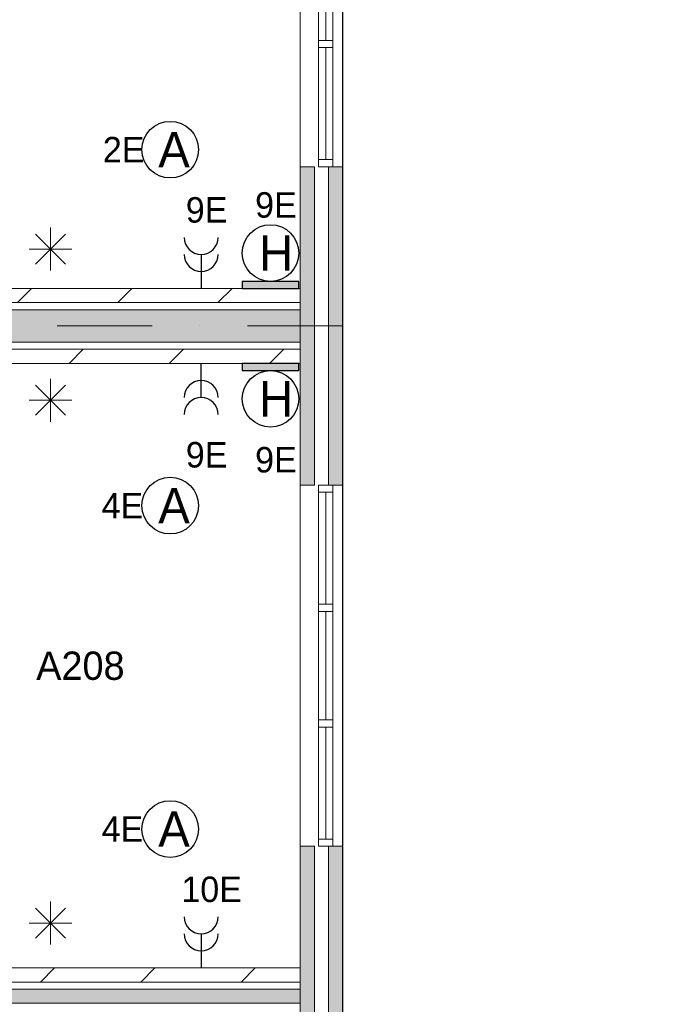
# Model space of a CAD drawing. Header units: millimetres. Extents: x 84337 to 168437, y -3060 to 56340.
# Tile 73 of 84: x 137852 to 142473, y 19277 to 26233. Entities that reach past the tile are written whole.
import ezdxf
from ezdxf.enums import TextEntityAlignment as Align
from ezdxf.xclip import XClip

# ---------------------------------------------------------------- set-up
doc = ezdxf.new("R2010")
doc.units = ezdxf.units.MM
doc.header["$PDMODE"] = 3
doc.header["$PDSIZE"] = 1
doc.linetypes.add('DGN1', pattern=[504.6, 0, -504.6])
doc.linetypes.add('DGN4', pattern=[1345.6, 672.8, -336.4, 0, -336.4])
for name, color, linetype in [('14', 7, 'Continuous'), ('16', 7, 'Continuous'), ('17', 7, 'Continuous'), ('18', 7, 'Continuous'), ('30', 7, 'Continuous'), ('32', 7, 'Continuous'), ('48', 7, 'Continuous'), ('5', 7, 'Continuous'), ('56', 7, 'Continuous'), ('58', 7, 'Continuous'), ('62', 7, 'Continuous')]:
    doc.layers.add(name, color=color, linetype=linetype)
doc.styles.add('dgn001', font='dgn001.shx')
doc.styles.add('dgn003', font='dgn003.shx')
doc.styles.get("Standard").update_dxf_attribs({"font": 'arial.ttf'})
doc.dimstyles.get("Standard").update_dxf_attribs({"dimtxt": 0.18, "dimasz": 0.18, "dimexe": 0.18, "dimexo": 0.0625, "dimgap": 0.09, "dimtad": 0, "dimtih": 1, "dimtoh": 1, "dimdec": 4, "dimzin": 0, "dimdsep": 46, "dimtxsty": 'Standard', "dimcen": 0.09, "dimadec": 0, "dimazin": 0, "dimtfac": 1, "dimtdec": 4, "dimtofl": 0, "dimtmove": 0, "dimatfit": 3, "dimfxl": 1, "dimtolj": 1, "dimtzin": 0, "dimarcsym": 0})
pattern_1 = [(45, (1731.34, 152.2), (4e-14, 709), [])]

# ---------------------------------------------------------------- blocks, each defined once
blk = doc.blocks.new('EA62')
at = {"layer": '18'}
blk.add_hatch(color=3, dxfattribs=at).paths.add_polyline_path([(-200, 0), (200, 0), (200, 50), (-200, 50)])
at = {"layer": '18', "color": 3, "linetype": 'Continuous', "lineweight": 30, "flags": 128}
blk.add_lwpolyline([(-200, 0), (200, 0), (200, 50), (-200, 50), (-200, 0)], dxfattribs=at)
at = {"layer": '18', "color": 3, "linetype": 'Continuous', "lineweight": 30}
blk.add_circle((0, 250), 200, dxfattribs=at)
at = {"layer": '18', "color": 1, "linetype": 'Continuous', "lineweight": 13, "style": 'dgn001'}
blk.add_text('9E', height=180, dxfattribs=at).set_placement((38.3, 500), align=Align.CENTER)
at = {"layer": '18', "color": 2, "linetype": 'Continuous', "lineweight": 13, "style": 'dgn001'}
blk.add_text('H', height=250, dxfattribs=at).set_placement((39.7, 250), align=Align.MIDDLE_CENTER)
blk = doc.blocks.new('EA95')
at = {"layer": '18'}
blk.add_hatch(color=3, dxfattribs=at).paths.add_polyline_path([(-200, -50), (200, -50), (200, 0), (-200, 0)])
at = {"layer": '18', "color": 3, "linetype": 'Continuous', "lineweight": 30, "flags": 128}
blk.add_lwpolyline([(-200, -50), (200, -50), (200, 0), (-200, 0), (-200, -50)], dxfattribs=at)
at = {"layer": '18', "color": 3, "linetype": 'Continuous', "lineweight": 30}
blk.add_circle((0, -250), 200, dxfattribs=at)
at = {"layer": '18', "color": 2, "linetype": 'Continuous', "lineweight": 13, "style": 'dgn001'}
blk.add_text('H', height=249.99, dxfattribs=at).set_placement((39.665, -250.005), align=Align.MIDDLE_CENTER)
at = {"layer": '18', "color": 1, "linetype": 'Continuous', "lineweight": 13, "style": 'dgn001'}
blk.add_text('9E', height=180, dxfattribs=at).set_placement((38.28, -590), align=Align.TOP_CENTER)
blk = doc.blocks.new('EC627')
at = {"layer": '18', "color": 3, "linetype": 'Continuous', "lineweight": 30}
blk.add_circle((-0.015, 0), 200, dxfattribs=at)
at = {"layer": '18', "color": 1, "linetype": 'Continuous', "lineweight": 13, "style": 'dgn001'}
blk.add_text('4E', height=180, dxfattribs=at).set_placement((-190.49, 0), align=Align.MIDDLE_RIGHT)
at = {"layer": '18', "color": 2, "linetype": 'Continuous', "lineweight": 13, "style": 'dgn001'}
blk.add_text('A', height=249.99, dxfattribs=at).set_placement((26.855, -0.005), align=Align.MIDDLE_CENTER)
blk = doc.blocks.new('EC628')
at = {"layer": '18', "color": 3, "linetype": 'Continuous', "lineweight": 30}
blk.add_circle((-0.015, 0), 200, dxfattribs=at)
at = {"layer": '18', "color": 1, "linetype": 'Continuous', "lineweight": 13, "style": 'dgn001'}
blk.add_text('4E', height=180, dxfattribs=at).set_placement((-190.49, 0), align=Align.MIDDLE_RIGHT)
at = {"layer": '18', "color": 2, "linetype": 'Continuous', "lineweight": 13, "style": 'dgn001'}
blk.add_text('A', height=249.99, dxfattribs=at).set_placement((26.855, -0.005), align=Align.MIDDLE_CENTER)
blk = doc.blocks.new('EC640')
at = {"layer": '18', "color": 3, "linetype": 'Continuous', "lineweight": 30}
blk.add_circle((-0.015, 0), 200, dxfattribs=at)
at = {"layer": '18', "color": 1, "linetype": 'Continuous', "lineweight": 13, "style": 'dgn001'}
blk.add_text('2E', height=180, dxfattribs=at).set_placement((-181.98, 0), align=Align.MIDDLE_RIGHT)
at = {"layer": '18', "color": 2, "linetype": 'Continuous', "lineweight": 13, "style": 'dgn001'}
blk.add_text('A', height=249.99, dxfattribs=at).set_placement((26.855, -0.005), align=Align.MIDDLE_CENTER)
blk = doc.blocks.new('EL1173')
at = {"layer": '16', "color": 3, "linetype": 'Continuous', "lineweight": 30}
blk.add_line((0, 240), (0, 0), dxfattribs=at)
for centre in [(0, 360), (0, 240)]:
    blk.add_arc(centre, 120, 180, 0, dxfattribs=at)
at = {"layer": '16', "color": 2, "linetype": 'Continuous', "lineweight": 13, "style": 'dgn001'}
blk.add_text('9E', height=180, dxfattribs=at).set_placement((38.28, 465), align=Align.CENTER)
blk = doc.blocks.new('EL1176')
at = {"layer": '16', "color": 3, "linetype": 'Continuous', "lineweight": 30}
blk.add_line((0, -240), (0, 0), dxfattribs=at)
for centre in [(0, -240), (0, -360)]:
    blk.add_arc(centre, 120, 0, 180, dxfattribs=at)
at = {"layer": '16', "color": 2, "linetype": 'Continuous', "lineweight": 13, "style": 'dgn001'}
blk.add_text('9E', height=180, dxfattribs=at).set_placement((38.28, -555), align=Align.TOP_CENTER)
blk = doc.blocks.new('EL1177')
at = {"layer": '16', "color": 3, "linetype": 'Continuous', "lineweight": 30}
blk.add_line((0, 240), (0, 0), dxfattribs=at)
for centre in [(0, 360), (0, 240)]:
    blk.add_arc(centre, 120, 180, 0, dxfattribs=at)
at = {"layer": '16', "color": 2, "linetype": 'Continuous', "lineweight": 13, "style": 'dgn001'}
blk.add_text('10E', height=180, dxfattribs=at).set_placement((73.71, 465), align=Align.CENTER)
blk = doc.blocks.new('_DotSmall')
at = {"color": 0, "linetype": 'ByBlock', "const_width": 0.5}
blk.add_lwpolyline([(-0.0625, 0, 1), (0.0625, 0, 1)], format="xyb", close=True, dxfattribs=at)
blk = doc.blocks.new('*D7960')
at = {"layer": '58', "color": 3, "linetype": 'Continuous', "lineweight": 0, "transparency": 16777216}
for p, q in [((52064.76, 25967.77), (52064.76, 25092.77)), ((52064.76, 23417.77), (52064.76, 24292.77))]:
    blk.add_line(p, q, dxfattribs=at)
at = {"layer": 'Defpoints', "color": 0, "linetype": 'Continuous', "transparency": 16777216}
for p in [(50064.76, 25967.77), (50064.76, 23417.77), (52064.76, 23417.77)]:
    blk.add_point(p, dxfattribs=at)
at = {"layer": '58', "color": 3, "linetype": 'Continuous', "lineweight": 0, "transparency": 16777216, "xscale": 1080, "yscale": 1080, "zscale": 1080}
for p, rotation in [((52064.76, 25967.77), 90), ((52064.76, 23417.77), 270)]:
    blk.add_blockref('_DotSmall', p, dxfattribs=dict(at, rotation=rotation))
at = {"layer": '58', "color": 3, "linetype": 'Continuous', "lineweight": 0, "transparency": 16777216, "insert": (52064.76, 24692.77), "char_height": 200, "attachment_point": 5, "rotation": 90, "style": 'dgn003'}
blk.add_mtext('\\A1;2550', dxfattribs=at)
blk = doc.blocks.new('*D7961')
at = {"layer": '58', "color": 3, "linetype": 'Continuous', "lineweight": 0, "transparency": 16777216}
for p, q in [((52064.76, 23417.77), (52064.76, 22692.77)), ((52064.76, 21167.77), (52064.76, 21892.77))]:
    blk.add_line(p, q, dxfattribs=at)
at = {"layer": 'Defpoints', "color": 0, "linetype": 'Continuous', "transparency": 16777216}
for p in [(50064.76, 23417.77), (52064.76, 23417.77), (50064.76, 21167.77)]:
    blk.add_point(p, dxfattribs=at)
at = {"layer": '58', "color": 3, "linetype": 'Continuous', "lineweight": 0, "transparency": 16777216, "xscale": 1080, "yscale": 1080, "zscale": 1080}
for p, rotation in [((52064.76, 23417.77), 90), ((52064.76, 21167.77), 270)]:
    blk.add_blockref('_DotSmall', p, dxfattribs=dict(at, rotation=rotation))
at = {"layer": '58', "color": 3, "linetype": 'Continuous', "lineweight": 0, "transparency": 16777216, "insert": (52064.76, 22292.77), "char_height": 200, "attachment_point": 5, "rotation": 270, "style": 'dgn003'}
blk.add_mtext('\\A1;2250', dxfattribs=at)
blk = doc.blocks.new('*D7962')
at = {"layer": '58', "color": 3, "linetype": 'Continuous', "lineweight": 0, "transparency": 16777216}
for p, q in [((52064.76, 21167.77), (52064.76, 20292.77)), ((52064.76, 18617.77), (52064.76, 19492.77))]:
    blk.add_line(p, q, dxfattribs=at)
at = {"layer": 'Defpoints', "color": 0, "linetype": 'Continuous', "transparency": 16777216}
for p in [(50064.76, 21167.77), (52064.76, 21167.77), (50064.76, 18617.77)]:
    blk.add_point(p, dxfattribs=at)
at = {"layer": '58', "color": 3, "linetype": 'Continuous', "lineweight": 0, "transparency": 16777216, "xscale": 1080, "yscale": 1080, "zscale": 1080}
for p, rotation in [((52064.76, 21167.77), 90), ((52064.76, 18617.77), 270)]:
    blk.add_blockref('_DotSmall', p, dxfattribs=dict(at, rotation=rotation))
at = {"layer": '58', "color": 3, "linetype": 'Continuous', "lineweight": 0, "transparency": 16777216, "insert": (52064.76, 19892.77), "char_height": 200, "attachment_point": 5, "rotation": 270, "style": 'dgn003'}
blk.add_mtext('\\A1;2550', dxfattribs=at)
blk = doc.blocks.new('*D7963')
at = {"layer": '58', "color": 3, "linetype": 'Continuous', "lineweight": 0, "transparency": 16777216}
for p, q in [((52064.76, 18617.77), (52064.76, 17892.77)), ((52064.76, 16367.77), (52064.76, 17092.77))]:
    blk.add_line(p, q, dxfattribs=at)
at = {"layer": 'Defpoints', "color": 0, "linetype": 'Continuous', "transparency": 16777216}
for p in [(50064.76, 18617.77), (52064.76, 18617.77), (50064.76, 16367.77)]:
    blk.add_point(p, dxfattribs=at)
at = {"layer": '58', "color": 3, "linetype": 'Continuous', "lineweight": 0, "transparency": 16777216, "xscale": 1080, "yscale": 1080, "zscale": 1080}
for p, rotation in [((52064.76, 18617.77), 90), ((52064.76, 16367.77), 270)]:
    blk.add_blockref('_DotSmall', p, dxfattribs=dict(at, rotation=rotation))
at = {"layer": '58', "color": 3, "linetype": 'Continuous', "lineweight": 0, "transparency": 16777216, "insert": (52064.76, 17492.77), "char_height": 200, "attachment_point": 5, "rotation": 270, "style": 'dgn003'}
blk.add_mtext('\\A1;2250', dxfattribs=at)
blk = doc.blocks.new('EAE65')
at = {"layer": '5', "color": 3, "linetype": 'Continuous', "lineweight": 0}
for p, q in [((0, -151.5), (0, 151.5)), ((106.04, -106.05), (-106.06, 106.05)), ((-106.06, -106.05), (106.04, 106.05)), ((-151.5, 0), (151.5, 0))]:
    blk.add_line(p, q, dxfattribs=at)
blk = doc.blocks.new('EAE66')
at = {"layer": '5', "color": 3, "linetype": 'Continuous', "lineweight": 0}
for p, q in [((0, -151.5), (0, 151.5)), ((106.04, -106.05), (-106.06, 106.05)), ((-106.06, -106.05), (106.04, 106.05)), ((-151.5, 0), (151.5, 0))]:
    blk.add_line(p, q, dxfattribs=at)
blk = doc.blocks.new('EAE67')
at = {"layer": '5', "color": 3, "linetype": 'Continuous', "lineweight": 0}
for p, q in [((0, -151.5), (0, 151.5)), ((106.04, -106.05), (-106.06, 106.05)), ((-106.06, -106.05), (106.04, 106.05)), ((-151.5, 0), (151.5, 0))]:
    blk.add_line(p, q, dxfattribs=at)
blk = doc.blocks.new('50E03_329_B02 - Default')
at = {"layer": '16'}
for points in [[(49964.76, 21167.77), (49964.76, 23417.77), (50064.76, 23417.77), (50064.76, 21167.77)], [(49964.76, 16367.77), (49964.76, 18617.77), (50064.76, 18617.77), (50064.76, 16367.77)]]:
    blk.add_hatch(color=7, dxfattribs=at).paths.add_polyline_path(points)
at = {"layer": '62'}
for points in [[(49764.76, 21167.77), (49764.76, 23417.77), (49864.76, 23417.77), (49864.76, 21167.77)], [(44914.76, 22407.77), (49764.76, 22407.77), (49764.76, 22177.77), (44914.76, 22177.77)], [(49764.76, 16367.77), (49764.76, 18617.77), (49864.76, 18617.77), (49864.76, 16367.77)], [(44464.76, 17607.77), (49764.76, 17607.77), (49764.76, 17507.77), (44464.76, 17507.77)]]:
    blk.add_hatch(color=9, dxfattribs=at).paths.add_polyline_path(points)
at = {"layer": '16', "color": 92, "linetype": 'Continuous', "lineweight": 0, "true_color": 0x00e100, "flags": 128}
for points in [[(49764.76, 21167.77), (49764.76, 23417.77), (49864.76, 23417.77), (49864.76, 21167.77), (49764.76, 21167.77)], [(49964.76, 21167.77), (49964.76, 23417.77), (50064.76, 23417.77), (50064.76, 21167.77), (49964.76, 21167.77)], [(49764.76, 16367.77), (49764.76, 18617.77), (49864.76, 18617.77), (49864.76, 16367.77), (49764.76, 16367.77)], [(49964.76, 16367.77), (49964.76, 18617.77), (50064.76, 18617.77), (50064.76, 16367.77), (49964.76, 16367.77)]]:
    blk.add_lwpolyline(points, dxfattribs=at)
at = {"layer": '16', "color": 7, "linetype": 'Continuous', "lineweight": 0, "flags": 128}
for points in [[(49964.76, 21167.77), (49964.76, 23417.77), (50064.76, 23417.77), (50064.76, 21167.77), (49964.76, 21167.77)], [(49964.76, 16367.77), (49964.76, 18617.77), (50064.76, 18617.77), (50064.76, 16367.77), (49964.76, 16367.77)]]:
    blk.add_lwpolyline(points, dxfattribs=at)
at = {"layer": '17', "color": 92, "linetype": 'Continuous', "lineweight": 0, "true_color": 0x00e100, "flags": 128}
for points in [[(44914.76, 22407.77), (44914.76, 22177.77), (49764.76, 22177.77), (49764.76, 22407.77), (44914.76, 22407.77)], [(44464.76, 17507.77), (49764.76, 17507.77), (49764.76, 17607.77), (44464.76, 17607.77), (44464.76, 17507.77)]]:
    blk.add_lwpolyline(points, dxfattribs=at)
at = {"layer": '30', "color": 3, "linetype": 'Continuous', "lineweight": 0}
for p, q in [((49764.76, 23417.77), (49764.76, 25967.77)), ((50064.76, 23417.77), (50064.76, 25967.77)), ((49764.76, 21167.77), (49764.76, 18617.77)), ((50064.76, 21167.77), (50064.76, 18617.77))]:
    blk.add_line(p, q, dxfattribs=at)
at = {"layer": '32', "color": 3, "linetype": 'Continuous', "lineweight": 0}
for p, q in [((49994.76, 23467.77), (49994.76, 25967.77)), ((49894.76, 25917.77), (49894.76, 23467.77)), ((49944.76, 24309.44), (49944.76, 25076.11)), ((49944.76, 23467.77), (49944.76, 24259.44)), ((49894.76, 23467.77), (49994.76, 23467.77)), ((49894.76, 18667.77), (49894.76, 21117.77)), ((49894.76, 21117.77), (49994.76, 21117.77)), ((49944.76, 21117.77), (49944.76, 20326.1)), ((49994.76, 21117.77), (49994.76, 18617.77)), ((49944.76, 20276.1), (49944.76, 19509.43)), ((49944.76, 19459.43), (49944.76, 18667.77))]:
    blk.add_line(p, q, dxfattribs=at)
at = {"layer": '32', "color": 3, "linetype": 'Continuous', "lineweight": 0, "flags": 128}
for points in [[(49994.76, 24259.44), (49994.76, 24309.44), (49894.76, 24309.44), (49894.76, 24259.44), (49994.76, 24259.44)], [(49994.76, 23417.77), (49994.76, 23467.77), (49894.76, 23467.77), (49894.76, 23417.77), (49994.76, 23417.77)], [(49994.76, 21167.77), (49994.76, 21117.77), (49894.76, 21117.77), (49894.76, 21167.77), (49994.76, 21167.77)], [(49994.76, 20326.1), (49994.76, 20276.1), (49894.76, 20276.1), (49894.76, 20326.1), (49994.76, 20326.1)], [(49994.76, 19509.43), (49994.76, 19459.43), (49894.76, 19459.43), (49894.76, 19509.43), (49994.76, 19509.43)], [(49994.76, 18667.77), (49994.76, 18617.77), (49894.76, 18617.77), (49894.76, 18667.77), (49994.76, 18667.77)]]:
    blk.add_lwpolyline(points, dxfattribs=at)
at = {"layer": '56', "color": 3, "linetype": 'DGN4', "lineweight": 0}
blk.add_line((51564.76, 22292.77), (-3435.24, 22292.77), dxfattribs=at)
at = {"layer": '58', "color": 3, "linetype": 'DGN1', "lineweight": 0}
for p, q in [((50064.76, 23417.77), (52064.76, 23417.77)), ((50064.76, 21167.77), (52064.76, 21167.77)), ((50064.76, 18617.77), (52064.76, 18617.77))]:
    blk.add_line(p, q, dxfattribs=at)
at = {"layer": '62', "color": 9, "linetype": 'Continuous', "lineweight": 0, "flags": 128}
for points in [[(49764.76, 21167.77), (49764.76, 23417.77), (49864.76, 23417.77), (49864.76, 21167.77), (49764.76, 21167.77)], [(44914.76, 22407.77), (49764.76, 22407.77), (49764.76, 22177.77), (44914.76, 22177.77), (44914.76, 22407.77)], [(49764.76, 16367.77), (49764.76, 18617.77), (49864.76, 18617.77), (49864.76, 16367.77), (49764.76, 16367.77)], [(44464.76, 17607.77), (49764.76, 17607.77), (49764.76, 17507.77), (44464.76, 17507.77), (44464.76, 17607.77)]]:
    blk.add_lwpolyline(points, dxfattribs=at)
at = {"layer": '48', "color": 7, "linetype": 'Continuous', "lineweight": 0, "style": 'dgn003'}
blk.add_text('A208', height=200, dxfattribs=at).set_placement((48210.63, 19892.45), align=Align.MIDDLE_CENTER)
at = {"layer": '58', "color": 3, "linetype": 'Continuous', "lineweight": 0}
for base, p1, p2, angle, picture, middle, turn in [((52064.76, 23417.77), (50064.76, 25967.77), (50064.76, 23417.77), 90, '*D7960', (52064.76, 24692.77), 90), ((52064.76, 23417.77), (50064.76, 21167.77), (50064.76, 23417.77), 270, '*D7961', (52064.76, 22292.77), 270), ((52064.76, 21167.77), (50064.76, 18617.77), (50064.76, 21167.77), 270, '*D7962', (52064.76, 19892.77), 270), ((52064.76, 18617.77), (50064.76, 16367.77), (50064.76, 18617.77), 270, '*D7963', (52064.76, 17492.77), 270)]:
    dim = blk.add_linear_dim(base=base, p1=p1, p2=p2, angle=angle, dimstyle='Standard', override={"dimscale": 1, "dimtxt": 200, "dimasz": 1080, "dimexe": 0, "dimexo": 0, "dimgap": 100, "dimtad": 1, "dimjust": 0, "dimtih": 0, "dimtoh": 0, "dimdec": 0, "dimlfac": 1, "dimzin": 11, "dimdsep": 46, "dimlunit": 2, "dimpost": '<>', "dimtxsty": 'dgn003', "dimblk1": 'DotSmall', "dimblk2": 'DotSmall', "dimsah": 1, "dimcen": 0, "dimse1": 1, "dimse2": 1, "dimclrd": 3, "dimclre": 3, "dimclrt": 3, "dimtol": 0, "dimtix": 1, "dimtofl": 1, "dimatfit": 3, "dimfrac": 1, "dimtolj": 1, "dimlwd": 0, "dimlwe": 0}, dxfattribs=at)
    dim.commit()
    dim.dimension.update_dxf_attribs({"geometry": picture, "text_midpoint": middle, "text_rotation": turn})

msp = doc.modelspace()

# ---------------------------------------------------------------- hatches: boundary and pattern name
at = {"layer": '14', "linetype": 'Continuous', "lineweight": 0}
h = msp.add_hatch(dxfattribs=at)
h.set_pattern_fill('DGN_EZ7', color=2, scale=100, style=0, pattern_type=2)
h.set_pattern_definition(pattern_1)
h.paths.add_polyline_path([(136335.19, 24334.49), (139835.19, 24334.49), (139835.19, 24234.49), (136335.19, 24234.49)])
h = msp.add_hatch(dxfattribs=at)
h.set_pattern_fill('DGN_EZ7', color=2, scale=100, style=0, pattern_type=2)
h.set_pattern_definition([(45, (-519.83, -58), (4e-14, 709), [])])
h.paths.add_polyline_path([(139835.19, 23804.49), (136335.19, 23804.49), (136335.19, 23904.49), (139835.19, 23904.49)])
h = msp.add_hatch(dxfattribs=at)
h.set_pattern_fill('DGN_EZ7', color=2, scale=100, style=0, pattern_type=2)
h.set_pattern_definition(pattern_1)
h.paths.add_polyline_path([(136335.19, 19534.49), (139835.19, 19534.49), (139835.19, 19434.49), (136335.19, 19434.49)])

# ---------------------------------------------------------------- linework, layer by layer
at = {"layer": '14', "color": 3, "linetype": 'CONTINUOUS', "lineweight": 0}
for p, q in [((136335.19, 24334.49), (139835.19, 24334.49)), ((139835.19, 24334.49), (139835.19, 24284.49)), ((139835.19, 24234.49), (139835.19, 24284.49)), ((136335.19, 24234.49), (139835.19, 24234.49)), ((139835.19, 23904.49), (136335.19, 23904.49)), ((139835.19, 23904.49), (139835.19, 23854.49)), ((139835.19, 23804.49), (136335.19, 23804.49)), ((139835.19, 23804.49), (139835.19, 23854.49)), ((136335.19, 19534.49), (139835.19, 19534.49)), ((139835.19, 19534.49), (139835.19, 19484.49)), ((139835.19, 19434.49), (139835.19, 19484.49)), ((136335.19, 19434.49), (139835.19, 19434.49))]:
    msp.add_line(p, q, dxfattribs=at)

# ---------------------------------------------------------------- block references
ref = msp.add_blockref('50E03_329_B02 - Default', (90070.43, 1776.72))
XClip(ref).set_block_clipping_path([(-1935.24, 2907.77), (50064.76, 48907.77)])
at = {"color": 1, "linetype": 'Continuous', "lineweight": 0}
for name, p in [('EC640', (138916.14, 25315.09)), ('EL1173', (139135.19, 24334.49)), ('EA62', (139625.19, 24334.49)), ('EAE67', (138069.53, 24612.65)), ('EL1176', (139135.19, 23804.49)), ('EA95', (139625.19, 23804.49)), ('EAE66', (138069.53, 23544.54)), ('EC628', (138916.14, 22800.09)), ('EC627', (138916.14, 20515.09)), ('EL1177', (139135.19, 19534.49)), ('EAE65', (138069.53, 19850.99))]:
    msp.add_blockref(name, p, dxfattribs=at)

doc.saveas('drawing.dxf')
